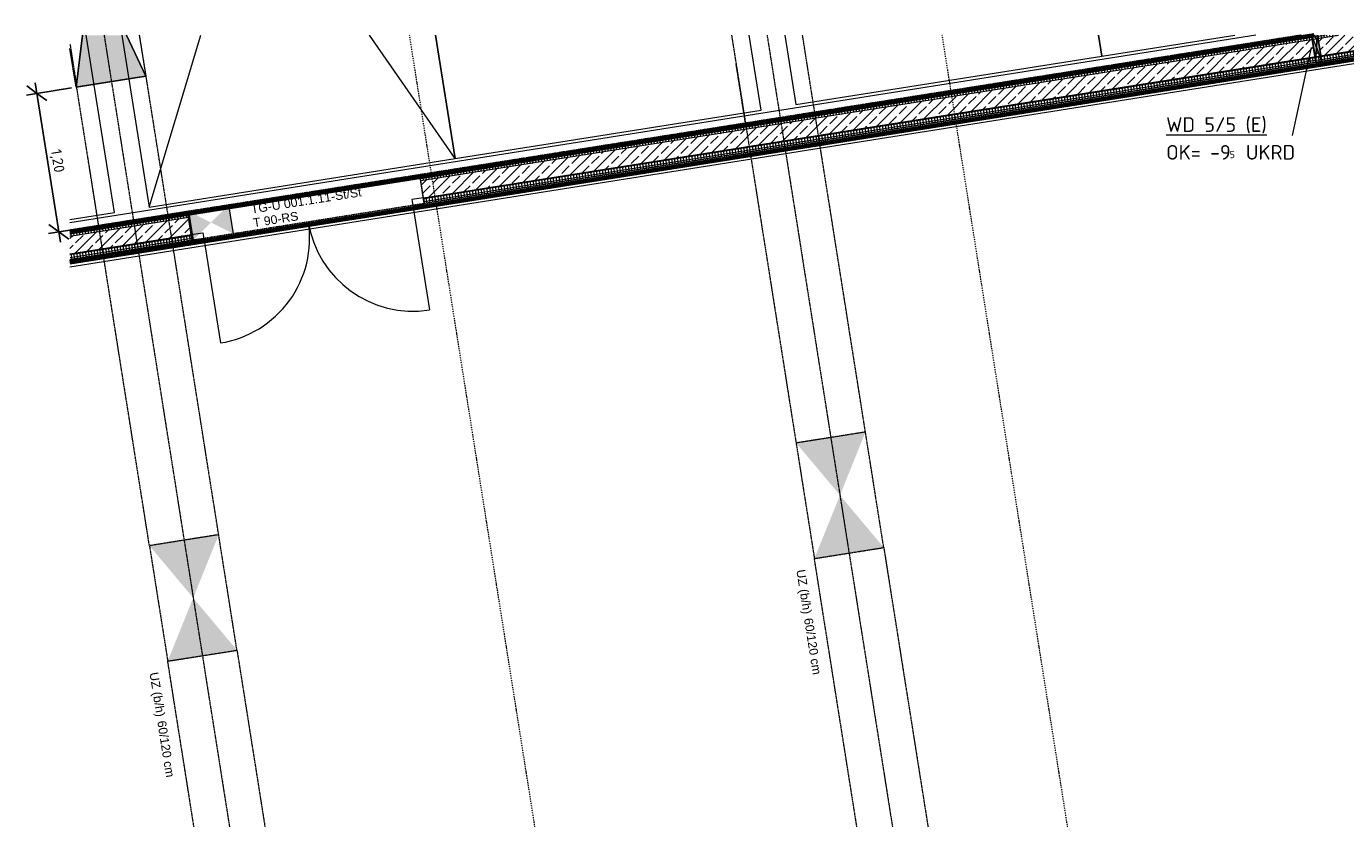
# Model space of a CAD drawing. Header units: millimetres. Extents: x 1523 to 73943, y -91729 to 10268.
# Tile 5 of 39: x 17695 to 28977, y -53927 to -47151. Entities that reach past the tile are written whole.
import ezdxf

# ---------------------------------------------------------------- set-up
doc = ezdxf.new("R2010")
doc.units = ezdxf.units.MM
for name, pattern in [('CAx_nichtHalbton', [20001.0584, 10000, -0.5292, 10000, -0.5292]), ('IMPORT-STRICHPUNKT _7_', [20, 10, -5, 0, -5]), ('IMPORT-VERDECKT _8_', [7.5, 5, -2.5]), ('Verdeckt 2x', [3.572, 2.3813, -1.1907])]:
    doc.linetypes.add(name, pattern=pattern)
for name, color, linetype, lineweight, true_color in [('50 A--Möblierung', 7, 'Continuous', 13, 0x656565), ('90 A--Achsraster _1_50_', 7, 'IMPORT-STRICHPUNKT _7_', 13, 0x656565), ('97 A--Etiketten _ Träger', 7, 'Continuous', 13, 0x656565), ('AD', 1, 'Continuous', 13, 0xff0000), ('Neubau_10 A--Wand innen _tragend_', 7, 'Continuous', 13, 0x656565), ('Neubau_20 A--Gründungsbelag', 7, 'Continuous', 13, 0x656565), ('Neubau_30 A--Träger _ Dachkonstruktion', 7, 'IMPORT-VERDECKT _8_', 13, 0x656565), ('Sockelbeschichtung Sprühnebel', 7, 'Continuous', 13, 0x656565), ('Xref_706_5_--_ÜP_-1_000_16_Übersichtsplan UG_IFC 2025_01_13_dwg', 7, 'Continuous', 13, 0x767676), ('XX', 7, 'Continuous', 18, 0x804040)]:
    doc.layers.add(name, color=color, linetype=linetype, lineweight=lineweight, true_color=true_color)
for name, color, linetype, lineweight in [('AD_Detail', 7, 'Continuous', 13), ('Ax-50_BM-Bem', 7, 'Continuous', 9), ('Ax_BM-Bem', 7, 'Continuous', 9), ('GB_HLS-OBJ', 7, 'Continuous', 18), ('M-EQPM-___-IDEN', 7, 'Continuous', 9)]:
    doc.layers.add(name, color=color, linetype=linetype, lineweight=lineweight)
doc.styles.add('Arial', font='arial.ttf', dxfattribs={"height": 75})
doc.styles.add('ISOCPEUR', font='isocpeur.ttf', dxfattribs={"height": 125})
doc.styles.add('ISOCPEUR_2', font='isocpeur.ttf', dxfattribs={"height": 90})
doc.styles.add('ISOCPEUR_3', font='isocpeur.ttf', dxfattribs={"height": 62.5})
doc.dimstyles.new('KI_1_8_mm_Isocpeur__cm_m__Aufrundung_auf_5_mm_ELT_Gesamtbemaßung_1', dxfattribs={"dimscale": 304.8, "dimtxt": 89.638306, "dimasz": 0.492126, "dimexe": 0.295276, "dimexo": 0.0625, "dimgap": 0.049213, "dimtad": 1, "dimlfac": 0.001, "dimrnd": 0.005, "dimzin": 0, "dimdsep": 46, "dimtxsty": 'ISOCPEUR_2', "dimblk1": 'OBLIQUE', "dimblk2": 'OBLIQUE', "dimsah": 1, "dimcen": 0.09, "dimdle": 0.295276, "dimadec": 0, "dimazin": 0, "dimtfac": 1, "dimtdec": 4, "dimtix": 1, "dimtmove": 0, "dimatfit": 3, "dimfxl": 0.984252, "dimfxlon": 1, "dimtvp": 1, "dimtfill": 1, "dimtolj": 1, "dimtzin": 0, "dimlwd": 25, "dimlwe": 25, "dimarcsym": 2})
pattern_1 = [(95.336, (0, 0), (24.891662, 2.324905), []), (185.336, (0, 0), (-2.324905, 24.891662), [])]
pattern_2 = [(131.336, (0, 0), (90.10192, 79.25683), []), (131.336, (-45.05, -39.63), (90.10192, 79.25683), [90, -30])]

# ---------------------------------------------------------------- blocks, each defined once
blk = doc.blocks.new('SuD_WD_RB Allgemein - SuD_WD_RB Allgemein-38888605-SuD_-1UG gesamt Plot  - Blatt 9')
at = {"layer": 'AD', "lineweight": 18}
blk.add_hatch(color=256, dxfattribs=at).paths.add_polyline_path([(-603, -1050), (0, -1050), (-107, -679), (-479, -620)])
at = {"layer": 'AD', "color": 7}
for p, q in [((-603, -1050), (-479, -620)), ((-603, -1050), (-603, -716)), ((-107, -679), (0, -1050)), ((0, -696), (0, -1050)), ((0, -1050), (-603, -1050))]:
    blk.add_line(p, q, dxfattribs=at)
at = {"layer": 'AD_Detail'}
for p, q in [((-479, -620), (-603, -1050)), ((0, -1050), (-107, -679)), ((-603, -1050), (0, -1050))]:
    blk.add_line(p, q, dxfattribs=at)
blk = doc.blocks.new('SuD_WD_RB Allgemein - SuD_WD_RB Allgemein-37078954-SuD_-1UG gesamt Plot  - Blatt 9')
at = {"layer": 'AD', "lineweight": 18}
blk.add_hatch(color=256, dxfattribs=at).paths.add_polyline_path([(-250, -25), (-21, -25), (-20, -21), (-125, 0)])
at = {"layer": 'AD_Detail', "lineweight": 18, "true_color": 0xff0000}
blk.add_hatch(color=1, dxfattribs=at).paths.add_polyline_path([(-250, 25), (-125, 0), (-14, 22), (-13, 25)])
at = {"layer": 'AD', "color": 7}
for p, q in [((-250, 25), (-20, -21)), ((-250, -25), (-250, 25)), ((-250, 25), (-13, 25)), ((-250, -25), (-14, 22)), ((-21, -25), (-250, -25))]:
    blk.add_line(p, q, dxfattribs=at)
at = {"layer": 'AD_Detail'}
for p, q in [((-13, 25), (-250, 25)), ((-250, 25), (-125, 0)), ((-125, 0), (-14, 22)), ((-125, 0), (-250, -25)), ((-250, -25), (-21, -25)), ((-20, -21), (-125, 0))]:
    blk.add_line(p, q, dxfattribs=at)
blk = doc.blocks.new('Xref_706_5_--_ÜP_-1_000_11_Übersichtsplan UG_IFC 2024_09_30_dwg_Tür Ol 2-Fl 27_2-41959636-SuD_-1UG gesamt Plot  - Blatt 9')
at = {"layer": 'Neubau_10 A--Wand innen _tragend_', "color": 9, "true_color": 0xcbcbcb}
for p, q in [((-905, 0), (-905, 905)), ((905, 0), (905, 905))]:
    blk.add_line(p, q, dxfattribs=at)
at = {"layer": 'Neubau_10 A--Wand innen _tragend_', "color": 9, "true_color": 0xcbcbcb, "flags": 128}
for points in [[(-1005, -50), (-905, -50), (-905, 0), (-1005, 0), (-1005, -50), (-1005, 0), (-1005, -50), (-1005, -200), (-1005, -250)], [(1005, -50), (905, -50), (905, 0), (1005, 0), (1005, -50), (1005, 0), (1005, -50), (1005, -200), (1005, -250)]]:
    blk.add_lwpolyline(points, dxfattribs=at)
at = {"layer": 'Neubau_10 A--Wand innen _tragend_', "color": 9, "true_color": 0xcbcbcb}
for centre, start, end in [((-905, 0), 360, 90), ((905, 0), 90, 180)]:
    blk.add_arc(centre, 905, start, end, dxfattribs=at)
blk = doc.blocks.new('Xref_706_5_--_ÜP_-1_000_11_Übersichtsplan UG_IFC 2024_09_30_dwg_Standard-Rastermarker_30-41960584-SuD_-1UG gesamt Plot  - Blatt 9')
at = {"layer": '90 A--Achsraster _1_50_', "color": 9, "true_color": 0xcbcbcb}
blk.add_line((77232, 0), (87890, 0), dxfattribs=at)
blk = doc.blocks.new('Xref_706_5_--_ÜP_-1_000_16_Übersichtsplan UG_IFC 2025_01_13_dwg-35469238-SuD_-1UG gesamt Plot  - Blatt 9')
at = {"layer": 'Neubau_10 A--Wand innen _tragend_', "true_color": 0xcbcbcb}
h = blk.add_hatch(dxfattribs=at)
h.set_pattern_fill('FP_11', color=9, style=0, pattern_type=2)
h.set_pattern_definition(pattern_1)
h.paths.add_polyline_path([(46680, -32587), (45962, -24901), (45912, -24905), (46630, -32592)])
h.paths.add_polyline_path([(45962, -24900), (45957, -24851), (45908, -24866), (45911, -24895), (45935, -24898)])
h.paths.add_polyline_path([(45957, -24851), (45823, -23419), (45811, -23612), (45803, -23738), (45907, -24856), (45957, -24851)])
h = blk.add_hatch(dxfattribs=at)
h.set_pattern_fill('FP_9', color=9, style=0, pattern_type=2)
h.set_pattern_definition(pattern_2)
h.paths.add_polyline_path([(46630, -32592), (45912, -24905), (45763, -24919), (46480, -32605)])
h.paths.add_polyline_path([(45836, -24887), (45759, -24879), (45762, -24910), (45835, -24887)])
h.paths.add_polyline_path([(45911, -24895), (45908, -24866), (45836, -24887), (45891, -24893)])
h.paths.add_polyline_path([(45907, -24856), (45803, -23738), (45742, -24695), (45758, -24870), (45888, -24857)])
h = blk.add_hatch(dxfattribs=at)
h.set_pattern_fill('FP_11', color=9, style=0, pattern_type=2)
h.set_pattern_definition(pattern_1)
h.paths.add_polyline_path([(46480, -32605), (45763, -24919), (45727, -24923), (45721, -25014), (46431, -32610)])
h.paths.add_polyline_path([(45762, -24910), (45759, -24879), (45730, -24876), (45727, -24920), (45760, -24910)])
h.paths.add_polyline_path([(45758, -24870), (45742, -24694), (45730, -24872), (45757, -24870)])
at = {"layer": 'Neubau_10 A--Wand innen _tragend_', "true_color": 0xededed}
for points in [[(46833, -34232), (46584, -34255), (46725, -34418), (46790, -34306)], [(46866, -34580), (46725, -34418), (46617, -34604), (46817, -34585)]]:
    blk.add_hatch(color=7, dxfattribs=at).paths.add_polyline_path(points)
at = {"layer": 'Neubau_10 A--Wand innen _tragend_', "true_color": 0xcbcbcb}
h = blk.add_hatch(dxfattribs=at)
h.set_pattern_fill('FP_11', color=9, style=0, pattern_type=2)
h.set_pattern_definition(pattern_1)
edge = h.paths.add_edge_path()
edge.add_line((46763, -35629), (46667, -34607))
edge.add_line((46667, -34607), (46618, -34611))
edge.add_line((46618, -34611), (46713, -35626))
h = blk.add_hatch(dxfattribs=at)
h.set_pattern_fill('FP_9', color=9, style=0, pattern_type=2)
h.set_pattern_definition(pattern_2)
edge = h.paths.add_edge_path()
edge.add_line((46914, -35639), (46817, -34593))
edge.add_line((46817, -34593), (46667, -34607))
edge.add_line((46667, -34607), (46763, -35629))
h = blk.add_hatch(dxfattribs=at)
h.set_pattern_fill('FP_11', color=9, style=0, pattern_type=2)
h.set_pattern_definition(pattern_1)
edge = h.paths.add_edge_path()
edge.add_line((46965, -35642), (46867, -34588))
edge.add_line((46867, -34588), (46817, -34593))
edge.add_line((46817, -34593), (46914, -35639))
edge.add_line((46914, -35639), (46916, -35639))
edge.add_line((46916, -35639), (46923, -35639))
edge.add_line((46923, -35639), (46958, -35641))
at = {"layer": 'Neubau_30 A--Träger _ Dachkonstruktion', "linetype": 'Continuous', "true_color": 0xededed}
for points in [[(49923, -29452), (49867, -28854), (49397, -29199)], [(49397, -29199), (48871, -28947), (48927, -29545), (49123, -29400)], [(49920, -34775), (49394, -34523), (49450, -35120), (49899, -34790)], [(50445, -35027), (50390, -34430), (49920, -34775), (49959, -34794)], [(45438, -34896), (45438, -34892), (45080, -35032), (45079, -35036)]]:
    blk.add_hatch(color=7, dxfattribs=at).paths.add_polyline_path(points)
at = {"layer": '50 A--Möblierung', "color": 9, "true_color": 0xcbcbcb}
for p, q in [((45792, -26724), (45685, -25578)), ((45610, -26741), (45792, -26724)), ((45439, -29418), (46038, -29363))]:
    blk.add_line(p, q, dxfattribs=at)
at = {"layer": '50 A--Möblierung', "color": 9, "true_color": 0xcbcbcb, "flags": 128}
for points in [[(46038, -29363), (45792, -26724), (45610, -26741)], [(46313, -32300), (46066, -29661), (45420, -29722)], [(45248, -32399), (46313, -32300), (45212, -32963)], [(46559, -34938), (46313, -32300), (45248, -32399)], [(45077, -35077), (46559, -34938), (45120, -34403)], [(46623, -35620), (46587, -35237), (45057, -35380)]]:
    blk.add_lwpolyline(points, dxfattribs=at)
at = {"layer": '90 A--Achsraster _1_50_', "color": 9, "true_color": 0xcbcbcb}
for p, q in [((68207, -25956), (45525, -28075)), ((67916, -30503), (45234, -32621))]:
    blk.add_line(p, q, dxfattribs=at)
at = {"layer": 'Neubau_10 A--Wand innen _tragend_', "color": 9, "true_color": 0xcbcbcb}
for p, q in [((46630, -32592), (45803, -23738)), ((46480, -32605), (45742, -24694)), ((46833, -34232), (46584, -34255)), ((46617, -34604), (46866, -34580)), ((46763, -35629), (46667, -34607)), ((46914, -35639), (46817, -34593))]:
    blk.add_line(p, q, dxfattribs=at)
at = {"layer": 'Neubau_10 A--Wand innen _tragend_', "color": 9, "true_color": 0xcbcbcb, "flags": 128}
for points in [[(45727, -24923), (45763, -24919), (45912, -24905), (45962, -24901), (45957, -24851), (45929, -24553)], [(45962, -24901), (46680, -32587), (46431, -32610), (45721, -25013)], [(45730, -24872), (45758, -24870), (45907, -24856), (45957, -24851)], [(46965, -35642), (46867, -34588), (46618, -34611), (46712, -35626)]]:
    blk.add_lwpolyline(points, dxfattribs=at)
at = {"layer": 'Neubau_20 A--Gründungsbelag', "color": 9, "true_color": 0xcbcbcb, "flags": 128}
for points in [[(45823, -23419), (46680, -32587), (46431, -32610), (45721, -25013)], [(46712, -35626), (46618, -34611), (46867, -34588), (46965, -35642)]]:
    blk.add_lwpolyline(points, dxfattribs=at)
at = {"layer": 'Neubau_30 A--Träger _ Dachkonstruktion', "color": 9, "true_color": 0xcbcbcb}
for p, q in [((45429, -29570), (65191, -27724)), ((48871, -28947), (45449, -29267)), ((45067, -35228), (64829, -33382))]:
    blk.add_line(p, q, dxfattribs=at)
at = {"layer": 'Neubau_30 A--Träger _ Dachkonstruktion', "color": 9, "true_color": 0xcbcbcb, "flags": 128}
for points in [[(56309, -28855), (65219, -28023), (65163, -27425), (56253, -28258), (55755, -28304), (55811, -28902), (49923, -29452)], [(45410, -29873), (48927, -29545), (49923, -29452), (49867, -28854), (55755, -28304)], [(49867, -28854), (48871, -28947), (48927, -29545)], [(56830, -34431), (64857, -33681), (64801, -33084), (56774, -33833), (56276, -33880), (56332, -34477), (50445, -35027)], [(49450, -35120), (50445, -35027), (50390, -34430), (56276, -33880)], [(49394, -34523), (45438, -34892), (45086, -34925)], [(50390, -34430), (49394, -34523), (49450, -35120), (45493, -35490)], [(45126, -35524), (45493, -35490), (45438, -34892)]]:
    blk.add_lwpolyline(points, dxfattribs=at)
at = {"layer": 'Sockelbeschichtung Sprühnebel', "color": 9, "true_color": 0xcbcbcb}
for p, q in [((47025, -35646), (45848, -23036)), ((45696, -25398), (46651, -35622))]:
    blk.add_line(p, q, dxfattribs=at)
for name, p, rotation in [('Xref_706_5_--_ÜP_-1_000_11_Übersichtsplan UG_IFC 2024_09_30_dwg_Standard-Rastermarker_30-41960584-SuD_-1UG gesamt Plot  - Blatt 9', (53895, -112523), 95.33628353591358), ('Xref_706_5_--_ÜP_-1_000_11_Übersichtsplan UG_IFC 2024_09_30_dwg_Tür Ol 2-Fl 27_2-41959636-SuD_-1UG gesamt Plot  - Blatt 9', (46773, -33587), 275.3362835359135)]:
    blk.add_blockref(name, p, dxfattribs=dict(rotation=rotation))
at = {"layer": '97 A--Etiketten _ Träger', "char_height": 75, "attachment_point": 1, "rotation": 5.3363, "line_spacing_factor": 0.941778, "style": 'Arial'}
for s, insert, width in [('UZ (b/h)', (50006, -29538), 458.19), ('60/120 cm', (50424, -29499), 584.9), ('UZ (b/h)', (50529, -35114), 458.19), ('60/120 cm', (50947, -35075), 584.9)]:
    blk.add_mtext(s, dxfattribs=dict(at, insert=insert, width=width))
at = {"layer": 'Neubau_10 A--Wand innen _tragend_', "char_height": 75, "attachment_point": 1, "rotation": 95.3363, "line_spacing_factor": 0.941778, "style": 'Arial'}
for s, insert, width in [('TG-U 001.1.11-St/St', (46597, -34073), 1141.34), ('T 90-RS', (46714, -34062), 465.53)]:
    blk.add_mtext(s, dxfattribs=dict(at, insert=insert, width=width))
blk = doc.blocks.new('DIMBLOCK5-SuD_-1UG gesamt Plot  - Blatt 9')
at = {"layer": 'Ax-50_BM-Bem', "lineweight": 25}
for p, q in [((18080, -47677), (17695, -47738)), ((17784, -47724), (17698, -47661)), ((17770, -47635), (17986, -48998)), ((17784, -47724), (18080, -47677)), ((17784, -47724), (17870, -47786)), ((17972, -48909), (17886, -48846)), ((18268, -48862), (17883, -48923)), ((17972, -48909), (18268, -48862)), ((17972, -48909), (18057, -48971))]:
    blk.add_line(p, q, dxfattribs=at)
at = {"layer": 'Ax-50_BM-Bem', "color": 0, "lineweight": 25, "insert": (17993, -48196), "char_height": 90, "width": 242.02, "attachment_point": 1, "rotation": 279, "line_spacing_factor": 1.149209, "style": 'ISOCPEUR_2', "bg_fill": 3, "box_fill_scale": 1.25, "bg_fill_color": 256, "bg_fill_true_color": 13158600, "bg_fill_transparency": 0}
blk.add_mtext('1,20', dxfattribs=at)
blk = doc.blocks.new('_Oblique')
at = {"color": 0, "linetype": 'ByBlock', "lineweight": -2}
blk.add_line((-0.5, -0.5), (0.5, 0.5), dxfattribs=at)

msp = doc.modelspace()

# ---------------------------------------------------------------- linework, layer by layer
at = {"layer": 'M-EQPM-___-IDEN'}
msp.add_line((28683.484, -47332.53), (28520.035, -48082.992), dxfattribs=at)
at = {"layer": 'XX', "color": 7, "linetype": 'CAx_nichtHalbton', "lineweight": 70, "true_color": 0xffffff}
for p, q in [((30371.605, -47226.012), (18067.697, -49171.34)), ((18067.697, -48910.406), (28707.199, -47226.012))]:
    msp.add_line(p, q, dxfattribs=at)
at = {"layer": 'XX', "color": 9, "linetype": 'Verdeckt 2x', "true_color": 0xc0c0c0}
for p, q in [((28596.465, -47226.012), (18067.697, -48893.605)), ((30194.551, -47226.012), (18067.697, -49146.717)), ((23844.321, -47978.677), (23762.975, -47465.079)), ((18313.266, -48854.71), (18231.92, -48341.112))]:
    msp.add_line(p, q, dxfattribs=at)

# ---------------------------------------------------------------- block references
at = {"layer": 'GB_HLS-OBJ'}
for name, p, rotation in [('SuD_WD_RB Allgemein - SuD_WD_RB Allgemein-38888605-SuD_-1UG gesamt Plot  - Blatt 9', (18550.934, -46539.021), 8.999999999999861), ('SuD_WD_RB Allgemein - SuD_WD_RB Allgemein-37078954-SuD_-1UG gesamt Plot  - Blatt 9', (28708.433, -47209.069), 99.00000000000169)]:
    msp.add_blockref(name, p, dxfattribs=dict(at, rotation=rotation))
at = {"layer": 'Xref_706_5_--_ÜP_-1_000_16_Übersichtsplan UG_IFC 2025_01_13_dwg', "color": 9, "true_color": 0xcbcbcb, "rotation": 273.6637164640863}
msp.add_blockref('Xref_706_5_--_ÜP_-1_000_16_Übersichtsplan UG_IFC 2025_01_13_dwg-35469238-SuD_-1UG gesamt Plot  - Blatt 9', (50635.521, 0), dxfattribs=at)

# ---------------------------------------------------------------- texts
at = {"layer": 'M-EQPM-___-IDEN', "color": 1, "true_color": 0xff0000, "attachment_point": 1}
for s, insert, char_height, width, style in [('\\LWD 5/5 (E)', (27442.035, -47928.63), 125, 1026.16, 'ISOCPEUR'), ('OK= -9', (27442.035, -48165.893), 125, 657.38375, 'ISOCPEUR'), (' UKRD', (28043.962, -48165.893), 125, 573.20656, 'ISOCPEUR'), ('5', (27984.431, -48215.898), 62.5, 72.15187, 'ISOCPEUR_3')]:
    msp.add_mtext(s, dxfattribs=dict(at, insert=insert, char_height=char_height, width=width, style=style))

# ---------------------------------------------------------------- next in the draw order: dimensions: what is measured, and where the dimension line sits
at = {"layer": 'Ax_BM-Bem', "lineweight": 25}
dim = msp.add_linear_dim(base=(17971.511, -48908.839), p1=(18080.096, -47676.682), p2=(18267.818, -48861.908), angle=279, dimstyle='KI_1_8_mm_Isocpeur__cm_m__Aufrundung_auf_5_mm_ELT_Gesamtbemaßung_1', override={"dimpost": '<>', "dimfxl": 1200}, dxfattribs=at)
dim.commit()
dim.dimension.update_dxf_attribs({"geometry": 'DIMBLOCK5-SuD_-1UG gesamt Plot  - Blatt 9', "text_midpoint": (17936.912, -48306.84)})

doc.saveas('drawing.dxf')
